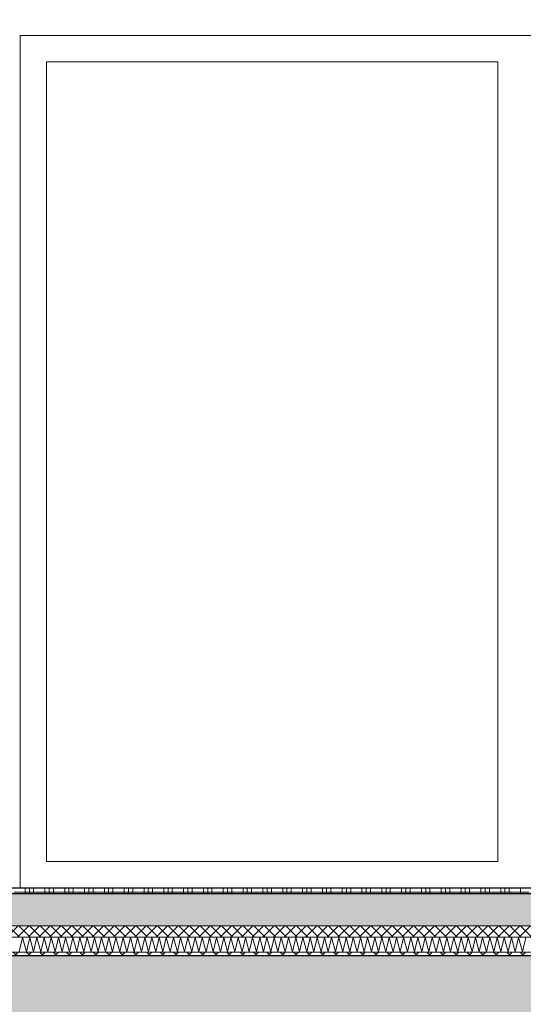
# Model space of a CAD drawing. Header units: metres. Extents: x -20.3 to 39.4, y -22.2 to 2.8.
# Tile 28 of 65: x 12.7 to 14.1, y -10.5 to -7.9. Entities that reach past the tile are written whole.
import ezdxf

# ---------------------------------------------------------------- set-up
doc = ezdxf.new("R2010")
doc.units = ezdxf.units.M
doc.header["$LTSCALE"] = 0.4
doc.header["$MEASUREMENT"] = 0
doc.layers.get('0').update_dxf_attribs({"color": 8, "lineweight": 9})
doc.layers.get('Defpoints').update_dxf_attribs({"color": 8, "lineweight": 9})
for name, color, linetype in [('Neubau_A-Decken', 8, 'Continuous'), ('Neubau_A-TB Wände', 8, 'Continuous'), ('Neubau_B-Bodenaufbau', 8, 'Continuous'), ('Neubau_T-Bemaßung', 8, 'Continuous')]:
    doc.layers.add(name, color=color, linetype=linetype)
doc.styles.add('ERSTELLTER_STIL_2', font='arial.ttf')
doc.dimstyles.new('ERSTELLTER_STIL__1', dxfattribs={"dimtxt": 0.0875, "dimasz": 0.059375, "dimexe": 0.18, "dimexo": 0.0625, "dimgap": 0, "dimtad": 1, "dimzin": 0, "dimdsep": 46, "dimtxsty": 'ERSTELLTER_STIL_2', "dimblk": 'ARROWHEAD_6', "dimblk1": 'ARROWHEAD_6', "dimblk2": 'ARROWHEAD_6', "dimcen": 0.09, "dimclrd": 7, "dimclre": 7, "dimclrt": 7, "dimazin": 0, "dimtfac": 1, "dimtdec": 4, "dimtmove": 0, "dimatfit": 3, "dimfxl": 1, "dimtolj": 1, "dimtzin": 0, "dimarcsym": 0})
doc.dimstyles.new('ERSTELLTER_STIL__6', dxfattribs={"dimtxt": 0.0875, "dimasz": 0.059375, "dimexe": 0.18, "dimexo": 0.0625, "dimgap": 0, "dimtad": 1, "dimzin": 0, "dimdsep": 46, "dimtxsty": 'ERSTELLTER_STIL_2', "dimblk": 'ARROWHEAD_6', "dimblk1": 'ARROWHEAD_6', "dimblk2": 'ARROWHEAD_6', "dimcen": 0.09, "dimclrd": 7, "dimclre": 7, "dimclrt": 7, "dimazin": 0, "dimtfac": 1, "dimtdec": 4, "dimtmove": 2, "dimatfit": 3, "dimfxl": 1, "dimtolj": 1, "dimtzin": 0, "dimarcsym": 0})

# ---------------------------------------------------------------- blocks, each defined once
blk = doc.blocks.new('*X230', base_point=(4547.9313, -0.0469))
at = {"layer": 'Neubau_B-Bodenaufbau', "color": 7, "linetype": 'Continuous', "lineweight": 9}
for p, q in [((4172.3605, -0.2159), (4172.3694, -0.1778)), ((4172.3694, -0.1778), (4172.3796, -0.2159)), ((4172.3796, -0.2159), (4172.3884, -0.1778)), ((4172.3884, -0.1778), (4172.3986, -0.2159)), ((4172.3986, -0.2159), (4172.4075, -0.1778)), ((4172.4075, -0.1778), (4172.4177, -0.2159)), ((4172.4177, -0.2159), (4172.4265, -0.1778)), ((4172.4265, -0.1778), (4172.4367, -0.2159)), ((4172.4367, -0.2159), (4172.4456, -0.1778)), ((4172.4456, -0.1778), (4172.4558, -0.2159)), ((4172.4558, -0.2159), (4172.4646, -0.1778)), ((4172.4646, -0.1778), (4172.4748, -0.2159)), ((4172.4748, -0.2159), (4172.4837, -0.1778)), ((4172.4837, -0.1778), (4172.4939, -0.2159)), ((4172.4939, -0.2159), (4172.5027, -0.1778)), ((4172.5027, -0.1778), (4172.5129, -0.2159)), ((4172.5129, -0.2159), (4172.5217, -0.1778)), ((4172.5217, -0.1778), (4172.5319, -0.2159)), ((4172.5319, -0.2159), (4172.5408, -0.1778)), ((4172.5408, -0.1778), (4172.551, -0.2159)), ((4172.551, -0.2159), (4172.5598, -0.1778)), ((4172.5598, -0.1778), (4172.57, -0.2159)), ((4172.57, -0.2159), (4172.5789, -0.1778)), ((4172.5789, -0.1778), (4172.5891, -0.2159)), ((4172.5891, -0.2159), (4172.5979, -0.1778)), ((4172.5979, -0.1778), (4172.6081, -0.2159)), ((4172.6081, -0.2159), (4172.617, -0.1778)), ((4172.617, -0.1778), (4172.6272, -0.2159)), ((4172.6272, -0.2159), (4172.636, -0.1778)), ((4172.636, -0.1778), (4172.6462, -0.2159)), ((4172.6462, -0.2159), (4172.6551, -0.1778)), ((4172.6551, -0.1778), (4172.6653, -0.2159)), ((4172.6653, -0.2159), (4172.6741, -0.1778)), ((4172.6741, -0.1778), (4172.6843, -0.2159)), ((4172.6843, -0.2159), (4172.6932, -0.1778)), ((4172.6932, -0.1778), (4172.7034, -0.2159)), ((4172.7034, -0.2159), (4172.7122, -0.1778)), ((4172.7122, -0.1778), (4172.7224, -0.2159)), ((4172.7224, -0.2159), (4172.7313, -0.1778)), ((4172.7313, -0.1778), (4172.7415, -0.2159)), ((4172.7415, -0.2159), (4172.7503, -0.1778)), ((4172.7503, -0.1778), (4172.7605, -0.2159)), ((4172.7605, -0.2159), (4172.7694, -0.1778)), ((4172.7694, -0.1778), (4172.7796, -0.2159)), ((4172.7796, -0.2159), (4172.7884, -0.1778)), ((4172.7884, -0.1778), (4172.7986, -0.2159)), ((4172.7986, -0.2159), (4172.8075, -0.1778)), ((4172.8075, -0.1778), (4172.8177, -0.2159)), ((4172.8177, -0.2159), (4172.8265, -0.1778)), ((4172.8265, -0.1778), (4172.8367, -0.2159)), ((4172.8367, -0.2159), (4172.8456, -0.1778)), ((4172.8456, -0.1778), (4172.8558, -0.2159)), ((4172.8558, -0.2159), (4172.8646, -0.1778)), ((4172.8646, -0.1778), (4172.8748, -0.2159)), ((4172.8748, -0.2159), (4172.8837, -0.1778)), ((4172.8837, -0.1778), (4172.8939, -0.2159)), ((4172.8939, -0.2159), (4172.9027, -0.1778)), ((4172.9027, -0.1778), (4172.9129, -0.2159)), ((4172.9129, -0.2159), (4172.9217, -0.1778)), ((4172.9217, -0.1778), (4172.9319, -0.2159)), ((4172.9319, -0.2159), (4172.9408, -0.1778)), ((4172.9408, -0.1778), (4172.951, -0.2159)), ((4172.951, -0.2159), (4172.9598, -0.1778)), ((4172.9598, -0.1778), (4172.97, -0.2159)), ((4172.97, -0.2159), (4172.9789, -0.1778)), ((4172.9789, -0.1778), (4172.9891, -0.2159)), ((4172.9891, -0.2159), (4172.9979, -0.1778)), ((4172.9979, -0.1778), (4173.0081, -0.2159)), ((4173.0081, -0.2159), (4173.017, -0.1778)), ((4173.017, -0.1778), (4173.0272, -0.2159)), ((4173.0272, -0.2159), (4173.036, -0.1778)), ((4173.036, -0.1778), (4173.0462, -0.2159)), ((4173.0462, -0.2159), (4173.0551, -0.1778)), ((4173.0551, -0.1778), (4173.0653, -0.2159)), ((4173.0653, -0.2159), (4173.0741, -0.1778)), ((4173.0741, -0.1778), (4173.0843, -0.2159)), ((4173.0843, -0.2159), (4173.0932, -0.1778)), ((4173.0932, -0.1778), (4173.1034, -0.2159)), ((4173.1034, -0.2159), (4173.1122, -0.1778)), ((4173.1122, -0.1778), (4173.1224, -0.2159)), ((4173.1224, -0.2159), (4173.1313, -0.1778)), ((4173.1313, -0.1778), (4173.1415, -0.2159)), ((4173.1415, -0.2159), (4173.1503, -0.1778)), ((4173.1503, -0.1778), (4173.1605, -0.2159)), ((4173.1605, -0.2159), (4173.1694, -0.1778)), ((4173.1694, -0.1778), (4173.1796, -0.2159)), ((4173.1796, -0.2159), (4173.1884, -0.1778)), ((4173.1884, -0.1778), (4173.1986, -0.2159)), ((4173.1986, -0.2159), (4173.2075, -0.1778)), ((4173.2075, -0.1778), (4173.2177, -0.2159)), ((4173.2177, -0.2159), (4173.2265, -0.1778)), ((4173.2265, -0.1778), (4173.2367, -0.2159)), ((4173.2367, -0.2159), (4173.2456, -0.1778)), ((4173.2456, -0.1778), (4173.2558, -0.2159)), ((4173.2558, -0.2159), (4173.2646, -0.1778)), ((4173.2646, -0.1778), (4173.2748, -0.2159)), ((4173.2748, -0.2159), (4173.2837, -0.1778)), ((4173.2837, -0.1778), (4173.2939, -0.2159)), ((4173.2939, -0.2159), (4173.3027, -0.1778)), ((4173.3027, -0.1778), (4173.3129, -0.2159)), ((4173.3129, -0.2159), (4173.3217, -0.1778)), ((4173.3217, -0.1778), (4173.3319, -0.2159)), ((4173.3319, -0.2159), (4173.3408, -0.1778)), ((4173.3408, -0.1778), (4173.351, -0.2159)), ((4173.351, -0.2159), (4173.3598, -0.1778)), ((4173.3598, -0.1778), (4173.37, -0.2159)), ((4173.37, -0.2159), (4173.3789, -0.1778)), ((4173.3789, -0.1778), (4173.3891, -0.2159)), ((4173.3891, -0.2159), (4173.3979, -0.1778)), ((4173.3979, -0.1778), (4173.4081, -0.2159)), ((4173.4081, -0.2159), (4173.417, -0.1778)), ((4173.417, -0.1778), (4173.4272, -0.2159)), ((4173.4272, -0.2159), (4173.436, -0.1778)), ((4173.436, -0.1778), (4173.4462, -0.2159)), ((4173.4462, -0.2159), (4173.4551, -0.1778)), ((4173.4551, -0.1778), (4173.4653, -0.2159)), ((4173.4653, -0.2159), (4173.4741, -0.1778)), ((4173.4741, -0.1778), (4173.4843, -0.2159)), ((4173.4843, -0.2159), (4173.4932, -0.1778)), ((4173.4932, -0.1778), (4173.5034, -0.2159)), ((4173.5034, -0.2159), (4173.5122, -0.1778)), ((4173.5122, -0.1778), (4173.5224, -0.2159)), ((4173.5224, -0.2159), (4173.5313, -0.1778)), ((4173.5313, -0.1778), (4173.5415, -0.2159)), ((4173.5415, -0.2159), (4173.5503, -0.1778)), ((4173.5503, -0.1778), (4173.5605, -0.2159)), ((4173.5605, -0.2159), (4173.5694, -0.1778)), ((4173.5694, -0.1778), (4173.5796, -0.2159)), ((4173.5796, -0.2159), (4173.5884, -0.1778)), ((4173.5884, -0.1778), (4173.5986, -0.2159)), ((4173.5986, -0.2159), (4173.6075, -0.1778)), ((4173.6075, -0.1778), (4173.6177, -0.2159)), ((4173.6177, -0.2159), (4173.6265, -0.1778)), ((4173.6265, -0.1778), (4173.6367, -0.2159)), ((4173.6367, -0.2159), (4173.6456, -0.1778)), ((4173.6456, -0.1778), (4173.6558, -0.2159)), ((4173.6558, -0.2159), (4173.6646, -0.1778)), ((4173.6646, -0.1778), (4173.6748, -0.2159)), ((4173.6748, -0.2159), (4173.6837, -0.1778)), ((4173.6837, -0.1778), (4173.6939, -0.2159)), ((4173.6939, -0.2159), (4173.7027, -0.1778))]:
    blk.add_line(p, q, dxfattribs=at)
blk = doc.blocks.new('*X231', base_point=(4547.9313, -0.0469))
at = {"layer": 'Neubau_B-Bodenaufbau', "color": 7, "linetype": 'Continuous', "lineweight": 9}
for p, q in [((4172.3763, -0.0469), (4172.3763, -0.0619)), ((4172.3875, -0.0469), (4172.3875, -0.0619)), ((4172.3988, -0.0469), (4172.3988, -0.0619)), ((4172.4288, -0.0469), (4172.4288, -0.0619)), ((4172.44, -0.0469), (4172.44, -0.0619)), ((4172.4513, -0.0469), (4172.4513, -0.0619)), ((4172.4813, -0.0469), (4172.4813, -0.0619)), ((4172.4925, -0.0469), (4172.4925, -0.0619)), ((4172.5038, -0.0469), (4172.5038, -0.0619)), ((4172.5338, -0.0469), (4172.5338, -0.0619)), ((4172.545, -0.0469), (4172.545, -0.0619)), ((4172.5563, -0.0469), (4172.5563, -0.0619)), ((4172.5863, -0.0469), (4172.5863, -0.0619)), ((4172.5975, -0.0469), (4172.5975, -0.0619)), ((4172.6088, -0.0469), (4172.6088, -0.0619)), ((4172.6388, -0.0469), (4172.6388, -0.0619)), ((4172.65, -0.0469), (4172.65, -0.0619)), ((4172.6613, -0.0469), (4172.6613, -0.0619)), ((4172.6913, -0.0469), (4172.6913, -0.0619)), ((4172.7025, -0.0469), (4172.7025, -0.0619)), ((4172.7138, -0.0469), (4172.7138, -0.0619)), ((4172.7438, -0.0469), (4172.7438, -0.0619)), ((4172.755, -0.0469), (4172.755, -0.0619)), ((4172.7663, -0.0469), (4172.7663, -0.0619)), ((4172.7963, -0.0469), (4172.7963, -0.0619)), ((4172.8075, -0.0469), (4172.8075, -0.0619)), ((4172.8188, -0.0469), (4172.8188, -0.0619)), ((4172.8488, -0.0469), (4172.8488, -0.0619)), ((4172.86, -0.0469), (4172.86, -0.0619)), ((4172.8713, -0.0469), (4172.8713, -0.0619)), ((4172.9013, -0.0469), (4172.9013, -0.0619)), ((4172.9125, -0.0469), (4172.9125, -0.0619)), ((4172.9238, -0.0469), (4172.9238, -0.0619)), ((4172.9538, -0.0469), (4172.9538, -0.0619)), ((4172.965, -0.0469), (4172.965, -0.0619)), ((4172.9763, -0.0469), (4172.9763, -0.0619)), ((4173.0063, -0.0469), (4173.0063, -0.0619)), ((4173.0175, -0.0469), (4173.0175, -0.0619)), ((4173.0288, -0.0469), (4173.0288, -0.0619)), ((4173.0588, -0.0469), (4173.0588, -0.0619)), ((4173.07, -0.0469), (4173.07, -0.0619)), ((4173.0813, -0.0469), (4173.0813, -0.0619)), ((4173.1113, -0.0469), (4173.1113, -0.0619)), ((4173.1225, -0.0469), (4173.1225, -0.0619)), ((4173.1338, -0.0469), (4173.1338, -0.0619)), ((4173.1638, -0.0469), (4173.1638, -0.0619)), ((4173.175, -0.0469), (4173.175, -0.0619)), ((4173.1863, -0.0469), (4173.1863, -0.0619)), ((4173.2163, -0.0469), (4173.2163, -0.0619)), ((4173.2275, -0.0469), (4173.2275, -0.0619)), ((4173.2388, -0.0469), (4173.2388, -0.0619)), ((4173.2688, -0.0469), (4173.2688, -0.0619)), ((4173.28, -0.0469), (4173.28, -0.0619)), ((4173.2913, -0.0469), (4173.2913, -0.0619)), ((4173.3213, -0.0469), (4173.3213, -0.0619)), ((4173.3325, -0.0469), (4173.3325, -0.0619)), ((4173.3438, -0.0469), (4173.3438, -0.0619)), ((4173.3738, -0.0469), (4173.3738, -0.0619)), ((4173.385, -0.0469), (4173.385, -0.0619)), ((4173.3963, -0.0469), (4173.3963, -0.0619)), ((4173.4263, -0.0469), (4173.4263, -0.0619)), ((4173.4375, -0.0469), (4173.4375, -0.0619)), ((4173.4488, -0.0469), (4173.4488, -0.0619)), ((4173.4788, -0.0469), (4173.4788, -0.0619)), ((4173.49, -0.0469), (4173.49, -0.0619)), ((4173.5013, -0.0469), (4173.5013, -0.0619)), ((4173.5313, -0.0469), (4173.5313, -0.0619)), ((4173.5425, -0.0469), (4173.5425, -0.0619)), ((4173.5538, -0.0469), (4173.5538, -0.0619)), ((4173.5838, -0.0469), (4173.5838, -0.0619)), ((4173.595, -0.0469), (4173.595, -0.0619)), ((4173.6063, -0.0469), (4173.6063, -0.0619)), ((4173.6363, -0.0469), (4173.6363, -0.0619)), ((4173.6475, -0.0469), (4173.6475, -0.0619)), ((4173.6588, -0.0469), (4173.6588, -0.0619)), ((4173.6888, -0.0469), (4173.6888, -0.0619)), ((4172.3463, -0.0581), (4172.3988, -0.0581)), ((4172.3988, -0.0581), (4172.4513, -0.0581)), ((4172.4513, -0.0581), (4172.5038, -0.0581)), ((4172.5038, -0.0581), (4172.5563, -0.0581)), ((4172.5563, -0.0581), (4172.6088, -0.0581)), ((4172.6088, -0.0581), (4172.6613, -0.0581)), ((4172.6613, -0.0581), (4172.7138, -0.0581)), ((4172.7138, -0.0581), (4172.7663, -0.0581)), ((4172.7663, -0.0581), (4172.8188, -0.0581)), ((4172.8188, -0.0581), (4172.8713, -0.0581)), ((4172.8713, -0.0581), (4172.9238, -0.0581)), ((4172.9238, -0.0581), (4172.9763, -0.0581)), ((4172.9763, -0.0581), (4173.0288, -0.0581)), ((4173.0288, -0.0581), (4173.0813, -0.0581)), ((4173.0813, -0.0581), (4173.1338, -0.0581)), ((4173.1338, -0.0581), (4173.1863, -0.0581)), ((4173.1863, -0.0581), (4173.2388, -0.0581)), ((4173.2388, -0.0581), (4173.2913, -0.0581)), ((4173.2913, -0.0581), (4173.3438, -0.0581)), ((4173.3438, -0.0581), (4173.3963, -0.0581)), ((4173.3963, -0.0581), (4173.4488, -0.0581)), ((4173.4488, -0.0581), (4173.5013, -0.0581)), ((4173.5013, -0.0581), (4173.5538, -0.0581)), ((4173.5538, -0.0581), (4173.6063, -0.0581)), ((4173.6063, -0.0581), (4173.6588, -0.0581)), ((4173.6588, -0.0581), (4173.7113, -0.0581))]:
    blk.add_line(p, q, dxfattribs=at)
blk = doc.blocks.new('ARROWHEAD_6')
at = {"color": 0, "linetype": 'Continuous', "lineweight": 0}
for p, q in [((-0.5, -0.5), (0.5, 0.5)), ((0, 0), (-1, 0))]:
    blk.add_line(p, q, dxfattribs=at)
blk = doc.blocks.new('*D303')
at = {"layer": 'Defpoints', "color": 0, "linetype": 'Continuous', "transparency": 16777216}
for p in [(5.6741, -10.175), (33.092, -10.175), (4.3699, -10.355)]:
    blk.add_point(p, dxfattribs=at)
at = {"layer": 'Neubau_T-Bemaßung', "linetype": 'Continuous', "lineweight": -2, "transparency": 16777216}
for p, q in [((33.0295, -10.175), (5.4941, -10.175)), ((5.6741, -10.2956), (5.6741, -10.2344)), ((4.4324, -10.355), (5.8541, -10.355))]:
    blk.add_line(p, q, dxfattribs=at)
at = {"layer": 'Neubau_T-Bemaßung', "linetype": 'Continuous', "lineweight": -2, "transparency": 16777216, "xscale": 0.059375, "yscale": 0.059375, "zscale": 0.059375}
for p, rotation in [((5.6741, -10.175), 90), ((5.6741, -10.355), 270)]:
    blk.add_blockref('ARROWHEAD_6', p, dxfattribs=dict(at, rotation=rotation))
at = {"layer": 'Neubau_T-Bemaßung', "linetype": 'Continuous', "lineweight": 9, "transparency": 16777216, "insert": (5.6125, -10.1501), "char_height": 0.0875, "attachment_point": 5, "rotation": 90, "style": 'ERSTELLTER_STIL_2'}
blk.add_mtext('\\A1;0.18', dxfattribs=at)
blk = doc.blocks.new('*D304')
at = {"layer": 'Defpoints', "color": 0, "linetype": 'Continuous', "transparency": 16777216}
for p in [(5.6129, -6.825), (5.8147, -6.825), (33.092, -10.175)]:
    blk.add_point(p, dxfattribs=at)
at = {"layer": 'Neubau_T-Bemaßung', "linetype": 'Continuous', "lineweight": -2, "transparency": 16777216}
for p, q in [((5.7522, -6.825), (5.4329, -6.825)), ((5.6129, -6.8844), (5.6129, -8.4563)), ((5.6129, -10.1156), (5.6129, -8.6842)), ((33.0295, -10.175), (5.4329, -10.175))]:
    blk.add_line(p, q, dxfattribs=at)
at = {"layer": 'Neubau_T-Bemaßung', "linetype": 'Continuous', "lineweight": -2, "transparency": 16777216, "xscale": 0.059375, "yscale": 0.059375, "zscale": 0.059375}
for p, rotation in [((5.6129, -6.825), 90), ((5.6129, -10.175), 270)]:
    blk.add_blockref('ARROWHEAD_6', p, dxfattribs=dict(at, rotation=rotation))
at = {"layer": 'Neubau_T-Bemaßung', "linetype": 'Continuous', "lineweight": 9, "transparency": 16777216, "insert": (5.6129, -8.5702), "char_height": 0.0875, "attachment_point": 5, "rotation": 90, "style": 'ERSTELLTER_STIL_2'}
blk.add_mtext('\\A1;3.35', dxfattribs=at)
blk = doc.blocks.new('*D316')
at = {"layer": 'Defpoints', "color": 0, "linetype": 'Continuous', "transparency": 16777216}
for p in [(5.9629, -6.495), (23.5, -6.495), (4.3699, -10.355)]:
    blk.add_point(p, dxfattribs=at)
at = {"layer": 'Neubau_T-Bemaßung', "linetype": 'Continuous', "lineweight": -2, "transparency": 16777216}
for p, q in [((23.4375, -6.495), (5.7829, -6.495)), ((5.9629, -6.5544), (5.9629, -8.3149)), ((5.9629, -10.2956), (5.9629, -8.5421)), ((4.4324, -10.355), (6.1429, -10.355))]:
    blk.add_line(p, q, dxfattribs=at)
at = {"layer": 'Neubau_T-Bemaßung', "linetype": 'Continuous', "lineweight": -2, "transparency": 16777216, "xscale": 0.059375, "yscale": 0.059375, "zscale": 0.059375}
for p, rotation in [((5.9629, -6.495), 90), ((5.9629, -10.355), 270)]:
    blk.add_blockref('ARROWHEAD_6', p, dxfattribs=dict(at, rotation=rotation))
at = {"layer": 'Neubau_T-Bemaßung', "linetype": 'Continuous', "lineweight": 9, "transparency": 16777216, "insert": (5.9629, -8.4285), "char_height": 0.0875, "attachment_point": 5, "rotation": 90, "style": 'ERSTELLTER_STIL_2'}
blk.add_mtext('\\A1;3.86', dxfattribs=at)

msp = doc.modelspace()

# ---------------------------------------------------------------- hatches: boundary and pattern name
at = {"layer": 'Neubau_A-Decken', "linetype": 'Continuous', "lineweight": 0}
h = msp.add_hatch(dxfattribs=at)
h.set_pattern_fill('BETON__STAHLBETON_0002', color=256, style=0, pattern_type=2)
h.set_pattern_definition([(45, (388.31789, -10.175), (-0.084852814, 0.084852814), []), (45, (388.27546, -10.13257), (-0.084852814, 0.084852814), [0.09, -0.03])])
h.paths.add_polyline_path([(23.73, -10.355), (8.23, -10.355), (8.23, -10.655), (23.73, -10.655)])
at = {"layer": 'Neubau_B-Bodenaufbau', "linetype": 'Continuous', "lineweight": 0}
h = msp.add_hatch(dxfattribs=at)
h.set_pattern_fill('BETON__UNBEWEHRT_0002', color=256, style=0, pattern_type=2)
h.set_pattern_definition([(45, (388.31789, -10.175), (-0.035355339, 0.035355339), [0.0375, -0.0125]), (45, (388.31789, -10.139645), (-0.035355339, 0.035355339), [0.0375, -0.0125])])
h.paths.add_polyline_path([(6.45, -10.19), (6.45, -10.275), (16.03, -10.275), (16.03, -10.19)])
h = msp.add_hatch(dxfattribs=at)
h.set_pattern_fill('DÄMMUNG__HART_2_0002', color=256, style=0, pattern_type=2)
h.set_pattern_definition([(45, (388.31789, -10.175), (-0.0141421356, 0.0141421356), []), (135, (388.31789, -10.175), (0.0141421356, 0.0141421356), [])])
h.paths.add_polyline_path([(6.45, -10.275), (6.45, -10.305), (16.03, -10.305), (16.03, -10.275)])
h = msp.add_hatch(dxfattribs=at)
h.set_pattern_fill('GUßASPHALT_0002', color=256, style=0, pattern_type=2)
h.set_pattern_definition([(45, (388.31789, -10.175), (-0.0176776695, 0.0176776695), []), (135, (388.31789, -10.175), (0.0176776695, 0.0176776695), [])])
h.paths.add_polyline_path([(6.45, -10.355), (16.03, -10.355), (16.03, -10.345), (6.45, -10.345)])

# ---------------------------------------------------------------- linework, layer by layer
at = {"layer": 'Neubau_A-Decken', "linetype": 'Continuous', "lineweight": 25, "flags": 128}
msp.add_lwpolyline([(23.59, -10.355), (16.18, -10.355), (16.1675, -10.355), (16.155, -10.355), (16.055, -10.355), (16.0425, -10.355), (16.03, -10.355), (8.23, -10.355)], dxfattribs=at)
at = {"layer": 'Neubau_A-TB Wände', "linetype": 'Continuous', "lineweight": 9}
for p, q in [((12.75, -10.175), (12.75, -7.915)), ((12.75, -7.915), (15.105, -7.915))]:
    msp.add_line(p, q, dxfattribs=at)
at = {"layer": 'Neubau_A-TB Wände', "linetype": 'Continuous', "lineweight": 15}
for p, q in [((14.015, -7.985), (12.82, -7.985)), ((12.82, -7.985), (12.82, -10.105)), ((14.015, -10.105), (14.015, -7.985)), ((12.82, -10.105), (14.015, -10.105))]:
    msp.add_line(p, q, dxfattribs=at)
at = {"layer": 'Neubau_B-Bodenaufbau', "linetype": 'Continuous', "lineweight": 25}
for p, q in [((16.03, -10.175), (6.45, -10.175)), ((16.03, -10.19), (6.45, -10.19))]:
    msp.add_line(p, q, dxfattribs=at)
at = {"layer": 'Neubau_B-Bodenaufbau', "linetype": 'Continuous', "lineweight": 15}
for p, q in [((16.03, -10.275), (6.45, -10.275)), ((16.03, -10.305), (6.45, -10.305)), ((16.03, -10.345), (6.45, -10.345))]:
    msp.add_line(p, q, dxfattribs=at)

# ---------------------------------------------------------------- block references
at = {"layer": 'Neubau_B-Bodenaufbau', "lineweight": 0}
for name in ['*X231', '*X230']:
    msp.add_blockref(name, (388.3179, -10.175), dxfattribs=at)

# ---------------------------------------------------------------- dimensions: what is measured, and where the dimension line sits
at = {"layer": 'Neubau_T-Bemaßung', "linetype": 'Continuous', "lineweight": 9}
for base, p1, p2, dimstyle, picture, middle in [((5.9629, -6.495), (4.3699, -10.355), (23.5, -6.495), 'ERSTELLTER_STIL__1', '*D316', (5.9629, -8.4285)), ((5.6129, -6.825), (33.092, -10.175), (5.8147, -6.825), 'ERSTELLTER_STIL__1', '*D304', (5.6129, -8.5702)), ((5.6741, -10.175), (4.3699, -10.355), (33.092, -10.175), 'ERSTELLTER_STIL__6', '*D303', (5.6125, -10.1501))]:
    dim = msp.add_linear_dim(base=base, p1=p1, p2=p2, angle=90, dimstyle=dimstyle, override={"dimclrd": 256, "dimclre": 256, "dimclrt": 256}, dxfattribs=at)
    dim.commit()
    dim.dimension.update_dxf_attribs({"geometry": picture, "text_midpoint": middle, "dimtype": 160, "text_rotation": 90})

doc.saveas('drawing.dxf')
